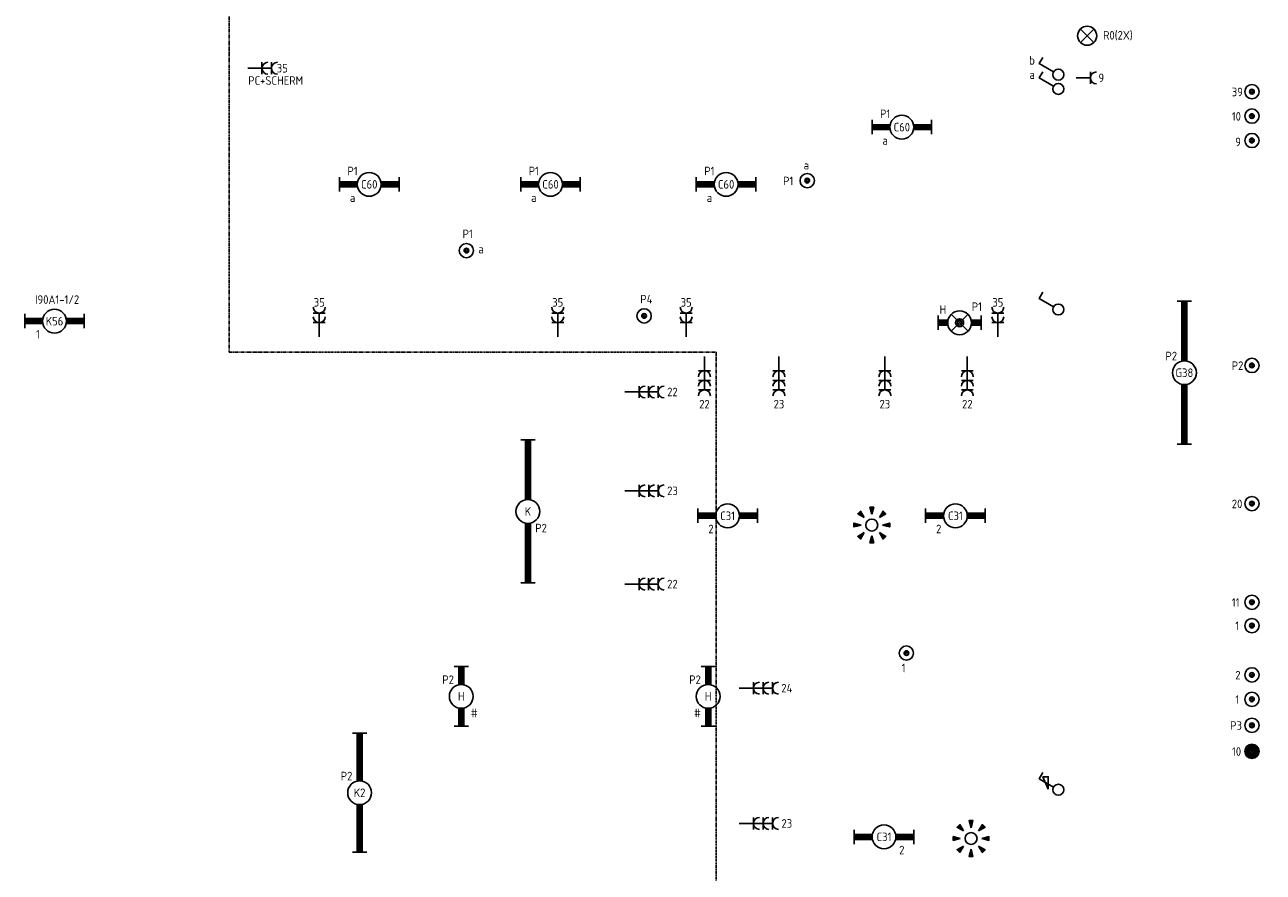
# Model space of a CAD drawing. Header units: millimetres. Extents: x 84152 to 132970, y 139979 to 175450.
# Tile 6 of 16: x 111137 to 124127, y 148360 to 157250. Entities that reach past the tile are written whole.
import ezdxf
from ezdxf.enums import TextEntityAlignment as Align

# ---------------------------------------------------------------- set-up
doc = ezdxf.new("R2010")
doc.units = ezdxf.units.MM
doc.linetypes.add('B0801', pattern=[62.5, 31.25, -6.25, 6.25, -6.25, 6.25, -6.25])
doc.layers.get('0').update_dxf_attribs({"linetype": 'CONTINUOUS'})
for name, color, linetype in [('EB62203-_ATTRIB', 2, 'CONTINUOUS'), ('EB63101-_ATTRIB', 2, 'CONTINUOUS'), ('EB63102-_ATTRIB', 2, 'CONTINUOUS'), ('EB6331--_ATTRIB', 2, 'CONTINUOUS'), ('EB63501-_ATTRIB', 2, 'CONTINUOUS'), ('EL622005_KSTSCH', 6, 'B0801'), ('EL62203-_KRACHT-WCD230', 3, 'CONTINUOUS'), ('EL63101-_LICHT-ARM', 3, 'CONTINUOUS'), ('EL63102-_LICHT-SCH', 3, 'CONTINUOUS'), ('EL6331--_BELET230V', 3, 'CONTINUOUS'), ('EL63501-_NOODVRL-ARM', 3, 'CONTINUOUS'), ('LASDOZEN', 3, 'CONTINUOUS'), ('LBSDOZEN_ATTRIB', 2, 'CONTINUOUS')]:
    doc.layers.add(name, color=color, linetype=linetype)
doc.styles.add('1_8', font='iso', dxfattribs={"width": 0.7, "height": 1.8})
doc.styles.add('NORATT', font='isocp.shx')

# ---------------------------------------------------------------- blocks, each defined once
blk = doc.blocks.new('EK3T10')
at = {"color": 0}
for p, q in [((-6.25, -1.5), (-6.25, 1.5)), ((-6.25, 0.52), (-2.44, 0.52)), ((-6.25, 0.17), (-2.49, 0.17)), ((2.44, 0.52), (6.25, 0.52)), ((2.49, 0.17), (6.25, 0.17)), ((6.25, -1.5), (6.25, 1.5)), ((-6.25, -0.17), (-2.49, -0.17)), ((-6.25, -0.52), (-2.44, -0.52)), ((2.44, -0.52), (6.25, -0.52)), ((2.49, -0.17), (6.25, -0.17))]:
    blk.add_line(p, q, dxfattribs=at)
blk.add_circle((0, 0), 2.5, dxfattribs=at)
at = {"style": 'NORATT'}
for tag, flags, p in [('GELIJK', 9, (3.5, 5)), ('SCHAK', 8, (3.5, 2.75)), ('A_CODE', 8, (0, 0)), ('GROEP', 8, (-3.5, -2.75)), ('KAST', 9, (3.5, -2.75))]:
    blk.add_attdef(tag, text='', height=1.8, dxfattribs=dict(at, flags=flags)).set_placement(p, align=Align.MIDDLE_CENTER)
blk = doc.blocks.new('EK3T20')
at = {"color": 0}
for p, q in [((-12.5, -1.5), (-12.5, 1.5)), ((-12.5, 0.52), (-2.44, 0.52)), ((-12.5, 0.17), (-2.49, 0.17)), ((2.44, 0.52), (12.5, 0.52)), ((2.49, 0.17), (12.5, 0.17)), ((12.5, -1.5), (12.5, 1.5)), ((-12.5, -0.17), (-2.49, -0.17)), ((-12.5, -0.52), (-2.44, -0.52)), ((2.44, -0.52), (12.5, -0.52)), ((2.49, -0.17), (12.5, -0.17))]:
    blk.add_line(p, q, dxfattribs=at)
blk.add_circle((0, 0), 2.5, dxfattribs=at)
at = {"color": 0, "style": '1_8'}
for tag, flags, p in [('SCHAK', 8, (3.5, 2.75)), ('A_CODE', 8, (0, 0)), ('GROEP', 8, (-3.5, -2.75)), ('KAST', 9, (3.5, -2.75))]:
    blk.add_attdef(tag, text='', height=1.8, dxfattribs=dict(at, flags=flags)).set_placement(p, align=Align.MIDDLE)
blk = doc.blocks.new('EK3T30')
at = {"color": 0}
for p, q in [((-15, -1.5), (-15, 1.5)), ((-15, 0.52), (-2.44, 0.52)), ((-15, 0.17), (-2.49, 0.17)), ((2.44, 0.52), (15, 0.52)), ((2.49, 0.17), (15, 0.17)), ((15, -1.5), (15, 1.5)), ((-15, -0.17), (-2.49, -0.17)), ((-15, -0.52), (-2.44, -0.52)), ((2.44, -0.52), (15, -0.52)), ((2.49, -0.17), (15, -0.17))]:
    blk.add_line(p, q, dxfattribs=at)
blk.add_circle((0, 0), 2.5, dxfattribs=at)
at = {"color": 0, "style": 'NORATT', "flags": 9}
blk.add_attdef('GELIJK', text='', height=1.8, dxfattribs=at).set_placement((3.5, 5), align=Align.MIDDLE_CENTER)
at = {"color": 0, "style": 'NORATT'}
for tag, flags, p in [('SCHAK', 8, (3.5, 2.8)), ('A_CODE', 8, (0, 0)), ('GROEP', 8, (-3.5, -2.8)), ('KAST', 9, (3.5, -2.8))]:
    blk.add_attdef(tag, text='', height=1.8, dxfattribs=dict(at, flags=flags)).set_placement(p, align=Align.MIDDLE)
blk = doc.blocks.new('ES3W2A')
at = {"color": 0}
for p, q in [((1.25, 2), (-1.25, 2)), ((1.25, 0), (-1.25, 0)), ((0, 2), (0, -3))]:
    blk.add_line(p, q, dxfattribs=at)
for centre in [(0, 3.25), (0, 1.25)]:
    blk.add_arc(centre, 1.25, 180, 0, dxfattribs=at)
at = {"color": 0, "style": 'NORATT', "flags": 8}
blk.add_attdef('GROEP', text='', height=1.8, rotation=90, dxfattribs=at).set_placement((0, 5), align=Align.MIDDLE_CENTER)
at = {"color": 0, "style": 'NORATT'}
for tag, flags, p in [('KAST', 9, (-2.5, 5)), ('VERMOGEN', 9, (-2.5, 2.5)), ('GELIJK', 9, (-2.5, 0)), ('SCHAK', 8, (-1, -1.5))]:
    blk.add_attdef(tag, text='', height=1.8, dxfattribs=dict(at, flags=flags)).set_placement(p, align=Align.MIDDLE_RIGHT)
for tag, flags, p in [('DOEL', 8, (2.5, 2.5)), ('M_CODE', 9, (2.5, 0)), ('TAL', 8, (1, -1.5))]:
    blk.add_attdef(tag, text='', height=1.8, dxfattribs=dict(at, flags=flags)).set_placement(p, align=Align.MIDDLE_LEFT)
blk = doc.blocks.new('ES3S1')
at = {"color": 0}
blk.add_lwpolyline([(0.58, 1), (2.31, 4), (3.61, 3.25)], dxfattribs=at)
blk.add_circle((0, 0), 1.15, dxfattribs=at)
at = {"color": 0, "style": 'NORATT', "flags": 8}
blk.add_attdef('SCHAK', text='', height=1.8, dxfattribs=at).set_placement((3, 5.5), align=Align.MIDDLE_CENTER)
at = {"color": 0, "style": 'NORATT'}
for tag, flags, p in [('KAST', 9, (3.7, 2.5)), ('GROEP', 9, (3.7, 0)), ('DOEL', 8, (3.7, -2.5)), ('M_CODE', 9, (3.7, -5))]:
    blk.add_attdef(tag, text='', height=1.8, dxfattribs=dict(at, flags=flags)).set_placement(p, align=Align.MIDDLE_LEFT)
blk = doc.blocks.new('ES3W1A')
at = {"color": 0}
for p, q in [((1.25, 0), (-1.25, 0)), ((0, 0), (0, -3))]:
    blk.add_line(p, q, dxfattribs=at)
blk.add_arc((0, 1.25), 1.25, 180, 0, dxfattribs=at)
at = {"color": 0, "style": 'NORATT'}
for tag, flags, p in [('KAST', 9, (-2.5, 5)), ('VERMOGEN', 9, (-2.5, 2.5)), ('GELIJK', 9, (-2.5, 0)), ('SCHAK', 8, (-1, -1.5))]:
    blk.add_attdef(tag, text='', height=1.8, dxfattribs=dict(at, flags=flags)).set_placement(p, align=Align.MIDDLE_RIGHT)
at = {"color": 0, "style": 'NORATT', "flags": 8}
blk.add_attdef('GROEP', text='', height=1.8, rotation=90, dxfattribs=at).set_placement((0, 3), align=Align.MIDDLE_CENTER)
at = {"color": 0, "style": 'NORATT'}
for tag, flags, p in [('DOEL', 8, (2.5, 2.5)), ('M_CODE', 9, (2.5, 0)), ('TAL', 8, (1, -1.5))]:
    blk.add_attdef(tag, text='', height=1.8, dxfattribs=dict(at, flags=flags)).set_placement(p, align=Align.MIDDLE_LEFT)
blk = doc.blocks.new('ES081001')
at = {"color": 0}
for p, q in [((1.41, -1.41), (-1.41, 1.41)), ((-1.41, -1.41), (1.41, 1.41))]:
    blk.add_line(p, q, dxfattribs=at)
blk.add_circle((0, 0), 2, dxfattribs=at)
at = {"color": 0, "style": '1_8', "flags": 8}
for tag, p in [('NUMMER', (0, 5.5)), ('CODE', (-0.03, 3.2))]:
    blk.add_attdef(tag, text='', height=1.8, dxfattribs=at).set_placement(p, align=Align.MIDDLE)
at = {"style": '1_8'}
for tag, flags, p in [('SCHAK', 8, (3, 5.5)), ('KAST', 9, (-3, 0.5)), ('M_CODE', 9, (0, 0)), ('DOEL', 9, (-3, -2)), ('GROEP', 9, (-3, -4.5))]:
    blk.add_attdef(tag, text='', height=1.8, dxfattribs=dict(at, flags=flags)).set_placement(p, align=Align.MIDDLE_CENTER)
blk = doc.blocks.new('ES111205E')
at = {"layer": 'LASDOZEN'}
h = blk.add_hatch(color=256, dxfattribs=at)
h.paths.add_polyline_path([(23, -1, -1), (-27, -1, -1)], flags=16)
h.paths.add_polyline_path([(10, -1, -1), (-15, -1, -1)], flags=0)
h.paths.add_polyline_path([(-77, -1, 1), (73, -1, 1)])
h.paths.add_polyline_path([(-99, 101), (100, 101), (100, 236), (-99, 236)], flags=9)
h.paths.add_polyline_path([(-19, -184), (116, -184), (116, -49), (-19, -49)], flags=9)
at = {"color": 0}
for radius in [75, 25, 12.5]:
    blk.add_circle((-2, -1, 2600), radius, dxfattribs=at)
at = {"style": '1_8'}
for tag, flags, p in [('VERMOGEN', 9, (-127, 162, 2600)), ('GROEP', 8, (-2, 162, 2600)), ('SCHAK', 8, (123, 162, 2600)), ('KAST', 9, (348, 162, 2600)), ('DOEL', 8, (-127, -13, 2600))]:
    blk.add_attdef(tag, text='', height=90, rotation=90, dxfattribs=dict(at, flags=flags)).set_placement(p, align=Align.MIDDLE_LEFT)
at = {"style": '1_8', "flags": 8}
blk.add_attdef('TAL', text='', height=90, rotation=90, dxfattribs=at).set_placement((123, 162, 2600), align=Align.MIDDLE_CENTER)
at = {"color": 0, "style": '1_8', "flags": 8}
for tag, p in [('NUMMER', (-2, 149, 2600)), ('CODE', (-2, -1, 2600))]:
    blk.add_attdef(tag, text='', height=90, dxfattribs=at).set_placement(p, align=Align.MIDDLE)
at = {"style": '1_8', "flags": 9}
blk.add_attdef('M_CODE', text='', height=90, dxfattribs=at).set_placement((-2, -1, 2600), align=Align.MIDDLE_CENTER)
blk = doc.blocks.new('ES111205')
at = {"color": 0}
for radius in [1.5, 0.5, 0.25]:
    blk.add_circle((0, 0), radius, dxfattribs=at)
at = {"style": '1_8'}
for tag, flags, p in [('VERMOGEN', 9, (-2.5, 3.25)), ('GROEP', 8, (0, 3.25)), ('SCHAK', 8, (2.5, 3.25)), ('KAST', 9, (7, 3.25)), ('DOEL', 8, (-2.5, -0.25))]:
    blk.add_attdef(tag, text='', height=1.8, rotation=90, dxfattribs=dict(at, flags=flags)).set_placement(p, align=Align.MIDDLE_LEFT)
at = {"style": '1_8', "flags": 8}
blk.add_attdef('TAL', text='', height=1.8, rotation=90, dxfattribs=at).set_placement((2.5, 3.25), align=Align.MIDDLE_CENTER)
at = {"color": 0, "style": '1_8', "flags": 8}
for tag, p in [('NUMMER', (0, 3)), ('CODE', (0, 0))]:
    blk.add_attdef(tag, text='', height=1.8, dxfattribs=at).set_placement(p, align=Align.MIDDLE)
at = {"style": '1_8', "flags": 9}
blk.add_attdef('M_CODE', text='', height=1.8, dxfattribs=at).set_placement((0, 0), align=Align.MIDDLE_CENTER)
blk = doc.blocks.new('EK3T01')
at = {"color": 0}
for p, q in [((-4.5, -1.5), (-4.5, 1.5)), ((-4.5, 0.52), (-2.44, 0.52)), ((-4.5, 0.17), (-2.49, 0.17)), ((-1.77, 1.77), (1.77, -1.77)), ((1.77, 1.77), (-1.77, -1.77)), ((2.44, 0.52), (4.5, 0.52)), ((2.49, 0.17), (4.5, 0.17)), ((4.5, -1.5), (4.5, 1.5)), ((-4.5, -0.17), (-2.49, -0.17)), ((-4.5, -0.52), (-2.44, -0.52)), ((2.44, -0.52), (4.5, -0.52)), ((2.49, -0.17), (4.5, -0.17))]:
    blk.add_line(p, q, dxfattribs=at)
blk.add_lwpolyline([(1.77, -1.77), (1.75, -1.75)], dxfattribs=at)
for radius in [2.5, 0.85, 0.5]:
    blk.add_circle((0, 0), radius, dxfattribs=at)
at = {"style": '1_8'}
for tag, flags, p in [('GELIJK', 9, (3.5, 5)), ('A_CODE', 8, (-3.5, 2.75)), ('SCHAK', 8, (3.5, 2.75)), ('TAL', 8, (2.5, 1.75)), ('GROEP', 8, (-3.5, -2.75)), ('KAST', 9, (3.5, -2.75))]:
    blk.add_attdef(tag, text='', height=1.8, dxfattribs=dict(at, flags=flags)).set_placement(p, align=Align.MIDDLE_CENTER)
blk = doc.blocks.new('ES3S1-R')
at = {"color": 2}
blk.add_lwpolyline([(0.1, 2.12), (2.75, 2.12), (2.75, 3.25)], close=True, dxfattribs=at)
at = {"color": 0}
blk.add_lwpolyline([(0.58, 1), (2.31, 4), (3.61, 3.25)], dxfattribs=at)
blk.add_circle((0, 0), 1.15, dxfattribs=at)
at = {"style": 'NORATT'}
for tag, flags, p in [('SCHAK', 8, (3, 5.5)), ('KAST', 9, (-3, 0.5)), ('M_CODE', 9, (0, 0)), ('DOEL', 9, (-3, -2)), ('GROEP', 9, (-3, -4.5))]:
    blk.add_attdef(tag, text='', height=1.8, dxfattribs=dict(at, flags=flags)).set_placement(p, align=Align.MIDDLE_CENTER)
blk = doc.blocks.new('ES3W3A')
at = {"color": 0}
for p, q in [((1.25, 4), (-1.25, 4)), ((0, 4), (0, -3)), ((1.25, 2), (-1.25, 2)), ((1.25, 0), (-1.25, 0))]:
    blk.add_line(p, q, dxfattribs=at)
for centre in [(0, 5.25), (0, 3.25), (0, 1.25)]:
    blk.add_arc(centre, 1.25, 180, 0, dxfattribs=at)
at = {"color": 0, "style": 'NORATT'}
for tag, flags, p in [('VERMOGEN', 9, (5, 6.25)), ('GROEP', 8, (0, 6.25)), ('GELIJK', 9, (7.5, 6.25)), ('DOEL', 8, (-2.5, 6.25)), ('KAST', 9, (2.5, 6.25)), ('TAL', 8, (2.5, 6.25))]:
    blk.add_attdef(tag, text='', height=1.8, rotation=90, dxfattribs=dict(at, flags=flags)).set_placement(p, align=Align.MIDDLE_LEFT)
for tag, flags, p in [('SCHAK', 8, (3, 5.5)), ('M_CODE', 9, (0, -2.5))]:
    blk.add_attdef(tag, text='', height=1.8, dxfattribs=dict(at, flags=flags)).set_placement(p, align=Align.MIDDLE_CENTER)
blk = doc.blocks.new('ES652141')
at = {"color": 2}
for p, q in [((-2.65, 2.65), (-1.59, 1.59)), ((-2.51, 2.79), (-1.98, 2.26)), ((-0.2, 3.75), (-0.2, 3)), ((0, 3.75), (0, 2.25)), ((0.2, 3.75), (0.2, 3)), ((2.65, 2.65), (1.59, 1.59)), ((2.51, 2.79), (1.98, 2.26)), ((-3.75, 0.2), (-3, 0.2)), ((-3.75, 0), (-2.25, 0)), ((-2.79, 2.51), (-2.26, 1.98)), ((3.75, 0), (2.25, 0)), ((2.79, 2.51), (2.26, 1.98)), ((3.75, 0.2), (3, 0.2)), ((-3.75, -0.2), (-3, -0.2)), ((-2.79, -2.51), (-2.26, -1.98)), ((-2.65, -2.65), (-1.59, -1.59)), ((-2.51, -2.79), (-1.98, -2.26)), ((0, -3.75), (0, -2.25)), ((2.65, -2.65), (1.59, -1.59)), ((2.51, -2.79), (1.98, -2.26)), ((2.79, -2.51), (2.26, -1.98)), ((3.75, -0.2), (3, -0.2)), ((-0.2, -3.75), (-0.2, -3)), ((0.2, -3.75), (0.2, -3))]:
    blk.add_line(p, q, dxfattribs=at)
for points in [[(-1.59, 1.59), (-2.37, 2.93), (-2.93, 2.37)], [(0, 2.25), (0.4, 3.75), (-0.4, 3.75)], [(1.59, 1.59), (2.93, 2.37), (2.37, 2.93)], [(-2.25, 0), (-3.75, 0.4), (-3.75, -0.4)], [(2.25, 0), (3.75, -0.4), (3.75, 0.4)], [(-1.59, -1.59), (-2.93, -2.37), (-2.37, -2.93)], [(0, -2.25), (-0.4, -3.75), (0.4, -3.75)], [(1.59, -1.59), (2.37, -2.93), (2.93, -2.37)]]:
    blk.add_lwpolyline(points, close=True, dxfattribs=at)
at = {"color": 0}
blk.add_circle((0, 0), 1.25, dxfattribs=at)
at = {"color": 0, "style": 'NORATT'}
for tag, p in [('NUMMER', (0, 5)), ('CODE', (0, 0))]:
    blk.add_attdef(tag, text='', height=1.8, dxfattribs=at).set_placement(p, align=Align.MIDDLE)
for tag, flags, p in [('SCHAK', 8, (3, 5.5)), ('KAST', 9, (-3, 0.5)), ('M_CODE', 9, (0, 0)), ('DOEL', 9, (-3, -2)), ('GROEP', 9, (-3, -4.5))]:
    blk.add_attdef(tag, text='', height=1.8, dxfattribs=dict(at, flags=flags)).set_placement(p, align=Align.MIDDLE_CENTER)

msp = doc.modelspace()

# ---------------------------------------------------------------- linework, layer by layer
at = {"layer": 'EL622005_KSTSCH'}
for p, q in [((113281, 163954), (113281, 153817)), ((113281, 153817), (118388, 153817)), ((118388, 153817), (118388, 146871))]:
    msp.add_line(p, q, dxfattribs=at)

# ---------------------------------------------------------------- block references
at = {"layer": 'EL62203-_KRACHT-WCD230'}
ref = msp.add_blockref('ES3W2A', (113625, 156794), dxfattribs=dict(at, xscale=50, yscale=50, zscale=50, rotation=270))
ref.add_attrib('DOEL', 'PC+SCHERM', dxfattribs={"layer": 'EB62203-_ATTRIB', "color": 1, "height": 90, "style": 'NORATT', "flags": 8}).set_placement((113481, 156665), align=Align.MIDDLE_LEFT)
ref.add_attrib('GROEP', '35', dxfattribs={"layer": 'EB62203-_ATTRIB', "color": 1, "height": 90, "style": 'NORATT', "flags": 8}).set_placement((113838, 156794), align=Align.MIDDLE_CENTER)
ref = msp.add_blockref('ES3W1A', (122315, 156693), dxfattribs=dict(at, xscale=50, yscale=50, zscale=50, rotation=270))
ref.add_attrib('GROEP', '9', dxfattribs={"layer": 'EB62203-_ATTRIB', "color": 1, "height": 90, "style": '1_8', "flags": 8}).set_placement((122428, 156693), align=Align.MIDDLE_CENTER)
ref = msp.add_blockref('ES3W2A', (114226, 154125), dxfattribs=dict(at, xscale=50, yscale=50, zscale=50))
ref.add_attrib('GROEP', '35', dxfattribs={"layer": 'EB62203-_ATTRIB', "color": 1, "height": 90, "style": 'NORATT', "flags": 8}).set_placement((114226, 154338), align=Align.MIDDLE_CENTER)
ref = msp.add_blockref('ES3W2A', (116727, 154125), dxfattribs=dict(at, xscale=50, yscale=50, zscale=50))
ref.add_attrib('GROEP', '35', dxfattribs={"layer": 'EB62203-_ATTRIB', "color": 1, "height": 90, "style": 'NORATT', "flags": 8}).set_placement((116727, 154338), align=Align.MIDDLE_CENTER)
ref = msp.add_blockref('ES3W2A', (118074, 154125), dxfattribs=dict(at, xscale=50, yscale=50, zscale=50))
ref.add_attrib('GROEP', '35', dxfattribs={"layer": 'EB62203-_ATTRIB', "color": 1, "height": 90, "style": 'NORATT', "flags": 8}).set_placement((118074, 154338), align=Align.MIDDLE_CENTER)
ref = msp.add_blockref('ES3W2A', (121343, 154125), dxfattribs=dict(at, xscale=50, yscale=50, zscale=50))
ref.add_attrib('GROEP', '35', dxfattribs={"layer": 'EB62203-_ATTRIB', "color": 1, "height": 90, "style": 'NORATT', "flags": 8}).set_placement((121343, 154338), align=Align.MIDDLE_CENTER)
ref = msp.add_blockref('ES3W3A', (118266, 153620, 630), dxfattribs=dict(at, xscale=50, yscale=50, zscale=50, rotation=180))
ref.add_attrib('GROEP', '22', dxfattribs={"layer": 'EB62203-_ATTRIB', "color": 1, "height": 90, "style": 'NORATT', "flags": 8}).set_placement((118266, 153270, 630), align=Align.MIDDLE_CENTER)
ref = msp.add_blockref('ES3W3A', (119047, 153620, 630), dxfattribs=dict(at, xscale=50, yscale=50, zscale=50, rotation=180))
ref.add_attrib('GROEP', '23', dxfattribs={"layer": 'EB62203-_ATTRIB', "color": 1, "height": 90, "style": 'NORATT', "flags": 8}).set_placement((119047, 153270, 630), align=Align.MIDDLE_CENTER)
ref = msp.add_blockref('ES3W3A', (120158, 153620, 630), dxfattribs=dict(at, xscale=50, yscale=50, zscale=50, rotation=180))
ref.add_attrib('GROEP', '23', dxfattribs={"layer": 'EB62203-_ATTRIB', "color": 1, "height": 90, "style": 'NORATT', "flags": 8}).set_placement((120158, 153270, 630), align=Align.MIDDLE_CENTER)
ref = msp.add_blockref('ES3W3A', (121023, 153620, 630), dxfattribs=dict(at, xscale=50, yscale=50, zscale=50, rotation=180))
ref.add_attrib('GROEP', '22', dxfattribs={"layer": 'EB62203-_ATTRIB', "color": 1, "height": 90, "style": 'NORATT', "flags": 8}).set_placement((121023, 153270, 630), align=Align.MIDDLE_CENTER)
ref = msp.add_blockref('ES3W3A', (117580, 153398, 630), dxfattribs=dict(at, xscale=50, yscale=50, zscale=50, rotation=270))
ref.add_attrib('GROEP', '22', dxfattribs={"layer": 'EB62203-_ATTRIB', "color": 1, "height": 90, "style": 'NORATT', "flags": 8}).set_placement((117930, 153398, 630), align=Align.MIDDLE_CENTER)
ref = msp.add_blockref('ES3W3A', (117581, 152361, 630), dxfattribs=dict(at, xscale=50, yscale=50, zscale=50, rotation=270))
ref.add_attrib('GROEP', '23', dxfattribs={"layer": 'EB62203-_ATTRIB', "color": 1, "height": 90, "style": 'NORATT', "flags": 8}).set_placement((117931, 152361, 630), align=Align.MIDDLE_CENTER)
ref = msp.add_blockref('ES3W3A', (117580, 151383, 630), dxfattribs=dict(at, xscale=50, yscale=50, zscale=50, rotation=270))
ref.add_attrib('GROEP', '22', dxfattribs={"layer": 'EB62203-_ATTRIB', "color": 1, "height": 90, "style": 'NORATT', "flags": 8}).set_placement((117930, 151383, 630), align=Align.MIDDLE_CENTER)
ref = msp.add_blockref('ES3W3A', (118780, 150291, 500), dxfattribs=dict(at, xscale=50, yscale=50, zscale=50, rotation=270))
ref.add_attrib('GROEP', '24', dxfattribs={"layer": 'EB62203-_ATTRIB', "color": 1, "height": 90, "style": 'NORATT', "flags": 8}).set_placement((119130, 150291, 500), align=Align.MIDDLE_CENTER)
ref = msp.add_blockref('ES3W3A', (118780, 148872, 500), dxfattribs=dict(at, xscale=50, yscale=50, zscale=50, rotation=270))
ref.add_attrib('GROEP', '23', dxfattribs={"layer": 'EB62203-_ATTRIB', "color": 1, "height": 90, "style": 'NORATT', "flags": 8}).set_placement((119130, 148872, 500), align=Align.MIDDLE_CENTER)
at = {"layer": 'EL63101-_LICHT-ARM'}
ref = msp.add_blockref('EK3T10', (120336, 156176), dxfattribs=dict(at, xscale=50, yscale=50, zscale=50))
ref.add_attrib('A_CODE', 'C60', dxfattribs={"layer": 'EB63101-_ATTRIB', "color": 1, "height": 90, "style": 'NORATT', "flags": 8}).set_placement((120336, 156176), align=Align.MIDDLE_CENTER)
ref.add_attrib('GROEP', 'P1', dxfattribs={"layer": 'EB63101-_ATTRIB', "color": 1, "height": 90, "style": 'NORATT', "flags": 8}).set_placement((120161, 156316), align=Align.MIDDLE_CENTER)
ref.add_attrib('SCHAK', 'a', dxfattribs={"layer": 'EB63101-_ATTRIB', "color": 1, "height": 90, "style": 'NORATT', "flags": 8}).set_placement((120161, 156036), align=Align.MIDDLE_CENTER)
ref = msp.add_blockref('EK3T10', (114750, 155576), dxfattribs=dict(at, xscale=50, yscale=50, zscale=50))
ref.add_attrib('A_CODE', 'C60', dxfattribs={"layer": 'EB63101-_ATTRIB', "color": 1, "height": 90, "style": 'NORATT', "flags": 8}).set_placement((114750, 155576), align=Align.MIDDLE_CENTER)
ref.add_attrib('GROEP', 'P1', dxfattribs={"layer": 'EB63101-_ATTRIB', "color": 1, "height": 90, "style": 'NORATT', "flags": 8}).set_placement((114575, 155716), align=Align.MIDDLE_CENTER)
ref.add_attrib('SCHAK', 'a', dxfattribs={"layer": 'EB63101-_ATTRIB', "color": 1, "height": 90, "style": 'NORATT', "flags": 8}).set_placement((114575, 155436), align=Align.MIDDLE_CENTER)
ref = msp.add_blockref('EK3T10', (116651, 155576), dxfattribs=dict(at, xscale=50, yscale=50, zscale=50))
ref.add_attrib('A_CODE', 'C60', dxfattribs={"layer": 'EB63101-_ATTRIB', "color": 1, "height": 90, "style": 'NORATT', "flags": 8}).set_placement((116651, 155576), align=Align.MIDDLE_CENTER)
ref.add_attrib('GROEP', 'P1', dxfattribs={"layer": 'EB63101-_ATTRIB', "color": 1, "height": 90, "style": 'NORATT', "flags": 8}).set_placement((116476, 155716), align=Align.MIDDLE_CENTER)
ref.add_attrib('SCHAK', 'a', dxfattribs={"layer": 'EB63101-_ATTRIB', "color": 1, "height": 90, "style": 'NORATT', "flags": 8}).set_placement((116476, 155436), align=Align.MIDDLE_CENTER)
ref = msp.add_blockref('EK3T10', (118493, 155576), dxfattribs=dict(at, xscale=50, yscale=50, zscale=50))
ref.add_attrib('A_CODE', 'C60', dxfattribs={"layer": 'EB63101-_ATTRIB', "color": 1, "height": 90, "style": 'NORATT', "flags": 8}).set_placement((118493, 155576), align=Align.MIDDLE_CENTER)
ref.add_attrib('GROEP', 'P1', dxfattribs={"layer": 'EB63101-_ATTRIB', "color": 1, "height": 90, "style": 'NORATT', "flags": 8}).set_placement((118318, 155716), align=Align.MIDDLE_CENTER)
ref.add_attrib('SCHAK', 'a', dxfattribs={"layer": 'EB63101-_ATTRIB', "color": 1, "height": 90, "style": 'NORATT', "flags": 8}).set_placement((118318, 155436), align=Align.MIDDLE_CENTER)
ref = msp.add_blockref('EK3T10', (111449, 154141), dxfattribs=dict(at, xscale=50, yscale=50, zscale=50))
ref.add_attrib('A_CODE', 'K56', dxfattribs={"layer": 'EB63101-_ATTRIB', "color": 1, "height": 90, "style": 'NORATT', "flags": 8}).set_placement((111449, 154141), align=Align.MIDDLE)
ref.add_attrib('GROEP', '1', dxfattribs={"layer": 'EB63101-_ATTRIB', "color": 1, "height": 90, "style": 'NORATT', "flags": 8}).set_placement((111274, 154003), align=Align.MIDDLE)
ref.add_attrib('KAST', 'I90A1-1/2', dxfattribs={"layer": 'EB63101-_ATTRIB', "color": 1, "height": 90, "style": 'NORATT', "flags": 8}).set_placement((111476, 154367), align=Align.MIDDLE)
ref = msp.add_blockref('EK3T30', (123300, 153600, 2200), dxfattribs=dict(at, xscale=50, yscale=50, zscale=50, rotation=270))
ref.add_attrib('A_CODE', 'G38', dxfattribs={"layer": 'EB63101-_ATTRIB', "color": 1, "height": 90, "style": 'NORATT', "flags": 8}).set_placement((123300, 153600, 2200), align=Align.MIDDLE)
ref.add_attrib('GROEP', 'P2', dxfattribs={"layer": 'EB63101-_ATTRIB', "color": 1, "height": 90, "style": 'NORATT', "flags": 8}).set_placement((123162, 153775, 2200), align=Align.MIDDLE)
ref = msp.add_blockref('EK3T30', (116414, 152145), dxfattribs=dict(at, xscale=50, yscale=50, zscale=50, rotation=90))
ref.add_attrib('A_CODE', 'K', dxfattribs={"layer": 'EB63101-_ATTRIB', "color": 1, "height": 90, "style": '1_8', "flags": 8}).set_placement((116414, 152145), align=Align.MIDDLE)
ref.add_attrib('GROEP', 'P2', dxfattribs={"layer": 'EB63101-_ATTRIB', "color": 1, "height": 90, "style": '1_8', "flags": 8}).set_placement((116552, 151970), align=Align.MIDDLE)
ref = msp.add_blockref('EK3T10', (118509, 152099, 2600), dxfattribs=dict(at, xscale=50, yscale=50, zscale=50))
ref.add_attrib('A_CODE', 'C31', dxfattribs={"layer": 'EB63101-_ATTRIB', "color": 1, "height": 90, "style": 'NORATT', "flags": 8}).set_placement((118509, 152099, 2600), align=Align.MIDDLE)
ref.add_attrib('GROEP', '2', dxfattribs={"layer": 'EB63101-_ATTRIB', "color": 1, "height": 90, "style": 'NORATT', "flags": 8}).set_placement((118334, 151961, 2600), align=Align.MIDDLE)
ref = msp.add_blockref('EK3T10', (120898, 152099, 2600), dxfattribs=dict(at, xscale=50, yscale=50, zscale=50))
ref.add_attrib('A_CODE', 'C31', dxfattribs={"layer": 'EB63101-_ATTRIB', "color": 1, "height": 90, "style": 'NORATT', "flags": 8}).set_placement((120898, 152099, 2600), align=Align.MIDDLE)
ref.add_attrib('GROEP', '2', dxfattribs={"layer": 'EB63101-_ATTRIB', "color": 1, "height": 90, "style": 'NORATT', "flags": 8}).set_placement((120723, 151961, 2600), align=Align.MIDDLE)
ref = msp.add_blockref('EK3T10', (115715, 150205), dxfattribs=dict(at, xscale=50, yscale=50, zscale=50, rotation=270))
ref.add_attrib('A_CODE', 'H', dxfattribs={"layer": 'EB63101-_ATTRIB', "color": 1, "height": 90, "style": '1_8', "flags": 8}).set_placement((115715, 150205), align=Align.MIDDLE)
ref.add_attrib('GROEP', 'P2', dxfattribs={"layer": 'EB63101-_ATTRIB', "color": 1, "height": 90, "style": '1_8', "flags": 8}).set_placement((115577, 150380), align=Align.MIDDLE)
ref.add_attrib('SCHAK', '#', dxfattribs={"layer": 'EB63101-_ATTRIB', "color": 1, "height": 90, "style": '1_8', "flags": 8}).set_placement((115852, 150030), align=Align.MIDDLE)
ref = msp.add_blockref('EK3T10', (118305, 150205), dxfattribs=dict(at, xscale=50, yscale=50, zscale=50, rotation=270))
ref.add_attrib('A_CODE', 'H', dxfattribs={"layer": 'EB63101-_ATTRIB', "color": 1, "height": 90, "style": '1_8', "flags": 8}).set_placement((118305, 150205), align=Align.MIDDLE)
ref.add_attrib('GROEP', 'P2', dxfattribs={"layer": 'EB63101-_ATTRIB', "color": 1, "height": 90, "style": '1_8', "flags": 8}).set_placement((118167, 150380), align=Align.MIDDLE)
ref.add_attrib('SCHAK', '#', dxfattribs={"layer": 'EB63101-_ATTRIB', "color": 1, "height": 90, "style": '1_8', "flags": 8}).set_placement((118192, 150030), align=Align.MIDDLE)
ref = msp.add_blockref('EK3T20', (114649, 149194), dxfattribs=dict(at, xscale=50, yscale=50, zscale=50, rotation=270))
ref.add_attrib('A_CODE', 'K2', dxfattribs={"layer": 'EB63101-_ATTRIB', "color": 1, "height": 90, "style": '1_8', "flags": 8}).set_placement((114649, 149194), align=Align.MIDDLE)
ref.add_attrib('GROEP', 'P2', dxfattribs={"layer": 'EB63101-_ATTRIB', "color": 1, "height": 90, "style": '1_8', "flags": 8}).set_placement((114512, 149369), align=Align.MIDDLE)
ref = msp.add_blockref('EK3T10', (120149, 148731, 2600), dxfattribs=dict(at, xscale=50, yscale=50, zscale=50))
ref.add_attrib('A_CODE', 'C31', dxfattribs={"layer": 'EB63101-_ATTRIB', "color": 1, "height": 90, "style": 'NORATT', "flags": 8}).set_placement((120149, 148731, 2600), align=Align.MIDDLE)
ref.add_attrib('GROEP', '2', dxfattribs={"layer": 'EB63101-_ATTRIB', "color": 1, "height": 90, "style": 'NORATT', "flags": 8}).set_placement((120336, 148593, 2600), align=Align.MIDDLE)
at = {"layer": 'EL63102-_LICHT-SCH'}
ref = msp.add_blockref('ES3S1', (121978, 156727), dxfattribs=dict(at, xscale=50, yscale=50, zscale=50, rotation=90))
ref.add_attrib('SCHAK', 'b', dxfattribs={"layer": 'EB63102-_ATTRIB', "color": 1, "height": 90, "style": 'NORATT', "flags": 8}).set_placement((121702, 156877), align=Align.MIDDLE_CENTER)
ref = msp.add_blockref('ES3S1', (121978, 156577), dxfattribs=dict(at, xscale=50, yscale=50, zscale=50, rotation=90))
ref.add_attrib('SCHAK', 'a', dxfattribs={"layer": 'EB63102-_ATTRIB', "color": 1, "height": 90, "style": 'NORATT', "flags": 8}).set_placement((121702, 156727), align=Align.MIDDLE_CENTER)
at = {"layer": 'EL63102-_LICHT-SCH', "xscale": 50, "yscale": 50, "zscale": 50, "rotation": 90}
for name, p in [('ES3S1', (121978, 154263)), ('ES3S1-R', (121978, 149225))]:
    msp.add_blockref(name, p, dxfattribs=at)
at = {"layer": 'EL63102-_LICHT-SCH', "xscale": 50, "yscale": 50, "zscale": 50}
for p in [(120021, 152002), (121062, 148714)]:
    msp.add_blockref('ES652141', p, dxfattribs=at)
at = {"layer": 'EL6331--_BELET230V'}
ref = msp.add_blockref('ES081001', (122280, 157135), dxfattribs=dict(at, xscale=50, yscale=50, zscale=50))
ref.add_attrib('CODE', 'R0(2X)', dxfattribs={"layer": 'EB6331--_ATTRIB', "color": 1, "height": 90, "style": '1_8', "flags": 8}).set_placement((122602, 157140), align=Align.MIDDLE)
at = {"layer": 'EL63501-_NOODVRL-ARM'}
ref = msp.add_blockref('EK3T01', (120942, 154124), dxfattribs=dict(at, xscale=50, yscale=50, zscale=50))
ref.add_attrib('A_CODE', 'H', dxfattribs={"layer": 'EB63501-_ATTRIB', "color": 1, "height": 90, "style": '1_8', "flags": 8}).set_placement((120767, 154262), align=Align.MIDDLE_CENTER)
ref.add_attrib('GROEP', 'P1', dxfattribs={"layer": 'EB63501-_ATTRIB', "color": 1, "height": 90, "style": '1_8', "flags": 8}).set_placement((121123, 154293), align=Align.MIDDLE_CENTER)
at = {"layer": 'LASDOZEN'}
ref = msp.add_blockref('ES111205', (124008, 156548, 5000), dxfattribs=dict(at, xscale=50, yscale=50, zscale=50))
ref.add_attrib('GROEP', '39', dxfattribs={"layer": 'LBSDOZEN_ATTRIB', "color": 1, "height": 90, "style": '1_8', "flags": 8}).set_placement((123797, 156545, 5000), align=Align.MIDDLE_LEFT)
ref = msp.add_blockref('ES111205', (124008, 156292, 5000), dxfattribs=dict(at, xscale=50, yscale=50, zscale=50))
ref.add_attrib('GROEP', '10', dxfattribs={"layer": 'LBSDOZEN_ATTRIB', "color": 1, "height": 90, "style": '1_8', "flags": 8}).set_placement((123797, 156289, 5000), align=Align.MIDDLE_LEFT)
ref = msp.add_blockref('ES111205', (124008, 156036, 5000), dxfattribs=dict(at, xscale=50, yscale=50, zscale=50))
ref.add_attrib('GROEP', '9', dxfattribs={"layer": 'LBSDOZEN_ATTRIB', "color": 1, "height": 90, "style": '1_8', "flags": 8}).set_placement((123833, 156021, 5000), align=Align.MIDDLE_LEFT)
ref = msp.add_blockref('ES111205', (119344, 155615, 5000), dxfattribs=dict(at, xscale=50, yscale=50, zscale=50))
ref.add_attrib('GROEP', 'P1', dxfattribs={"layer": 'LBSDOZEN_ATTRIB', "color": 1, "height": 90, "style": '1_8', "flags": 8}).set_placement((119091, 155612, 5000), align=Align.MIDDLE_LEFT)
ref.add_attrib('SCHAK', 'a', dxfattribs={"layer": 'LBSDOZEN_ATTRIB', "color": 1, "height": 90, "style": '1_8', "flags": 8}).set_placement((119306, 155777, 5000), align=Align.MIDDLE_LEFT)
ref = msp.add_blockref('ES111205', (115769, 154881), dxfattribs=dict(at, xscale=50, yscale=50, zscale=50))
ref.add_attrib('GROEP', 'P1', dxfattribs={"layer": 'LBSDOZEN_ATTRIB', "color": 1, "height": 90, "style": '1_8', "flags": 8}).set_placement((115729, 155056), align=Align.MIDDLE_LEFT)
ref.add_attrib('SCHAK', 'a', dxfattribs={"layer": 'LBSDOZEN_ATTRIB', "color": 1, "height": 90, "style": '1_8', "flags": 8}).set_placement((115894, 154897), align=Align.MIDDLE_LEFT)
ref = msp.add_blockref('ES111205', (117633, 154196, 5000), dxfattribs=dict(at, xscale=50, yscale=50, zscale=50))
ref.add_attrib('GROEP', 'P4', dxfattribs={"layer": 'LBSDOZEN_ATTRIB', "color": 1, "height": 90, "style": '1_8', "flags": 8}).set_placement((117593, 154371, 5000), align=Align.MIDDLE_LEFT)
ref = msp.add_blockref('ES111205', (124008, 153676, 5000), dxfattribs=dict(at, xscale=50, yscale=50, zscale=50))
ref.add_attrib('GROEP', 'P2', dxfattribs={"layer": 'LBSDOZEN_ATTRIB', "color": 1, "height": 90, "style": '1_8', "flags": 8}).set_placement((123796, 153674, 5000), align=Align.MIDDLE_LEFT)
ref = msp.add_blockref('ES111205', (124008, 152227, 5000), dxfattribs=dict(at, xscale=50, yscale=50, zscale=50))
ref.add_attrib('GROEP', '20', dxfattribs={"layer": 'LBSDOZEN_ATTRIB', "color": 1, "height": 90, "style": '1_8', "flags": 8}).set_placement((123797, 152224, 5000), align=Align.MIDDLE_LEFT)
ref = msp.add_blockref('ES111205', (124008, 151192, 5000), dxfattribs=dict(at, xscale=50, yscale=50, zscale=50))
ref.add_attrib('GROEP', '11', dxfattribs={"layer": 'LBSDOZEN_ATTRIB', "color": 1, "height": 90, "style": '1_8', "flags": 8}).set_placement((123797, 151190, 5000), align=Align.MIDDLE_LEFT)
ref = msp.add_blockref('ES111205', (124008, 150947, 5000), dxfattribs=dict(at, xscale=50, yscale=50, zscale=50))
ref.add_attrib('GROEP', '1', dxfattribs={"layer": 'LBSDOZEN_ATTRIB', "color": 1, "height": 90, "style": '1_8', "flags": 8}).set_placement((123833, 150945, 5000), align=Align.MIDDLE_LEFT)
ref = msp.add_blockref('ES111205', (120384, 150659, 5000), dxfattribs=dict(at, xscale=50, yscale=50, zscale=50))
ref.add_attrib('GROEP', '1', dxfattribs={"layer": 'LBSDOZEN_ATTRIB', "color": 1, "height": 90, "style": '1_8', "flags": 8}).set_placement((120335, 150503, 5000), align=Align.MIDDLE_LEFT)
ref = msp.add_blockref('ES111205', (124008, 150430, 5000), dxfattribs=dict(at, xscale=50, yscale=50, zscale=50))
ref.add_attrib('GROEP', '2', dxfattribs={"layer": 'LBSDOZEN_ATTRIB', "color": 1, "height": 90, "style": '1_8', "flags": 8}).set_placement((123833, 150427, 5000), align=Align.MIDDLE_LEFT)
ref = msp.add_blockref('ES111205', (124008, 150174, 5000), dxfattribs=dict(at, xscale=50, yscale=50, zscale=50))
ref.add_attrib('GROEP', '1', dxfattribs={"layer": 'LBSDOZEN_ATTRIB', "color": 1, "height": 90, "style": '1_8', "flags": 8}).set_placement((123833, 150171, 5000), align=Align.MIDDLE_LEFT)
ref = msp.add_blockref('ES111205', (124008, 149901, 5000), dxfattribs=dict(at, xscale=50, yscale=50, zscale=50))
ref.add_attrib('GROEP', 'P3', dxfattribs={"layer": 'LBSDOZEN_ATTRIB', "color": 1, "height": 90, "style": '1_8', "flags": 8}).set_placement((123780, 149899, 5000), align=Align.MIDDLE_LEFT)
ref = msp.add_blockref('ES111205E', (124010, 149629, 2400), dxfattribs=at)
ref.add_attrib('GROEP', '10', dxfattribs={"layer": 'LBSDOZEN_ATTRIB', "color": 1, "height": 90, "style": '1_8', "flags": 8}).set_placement((123799, 149626, 2400), align=Align.MIDDLE_LEFT)

doc.saveas('drawing.dxf')
